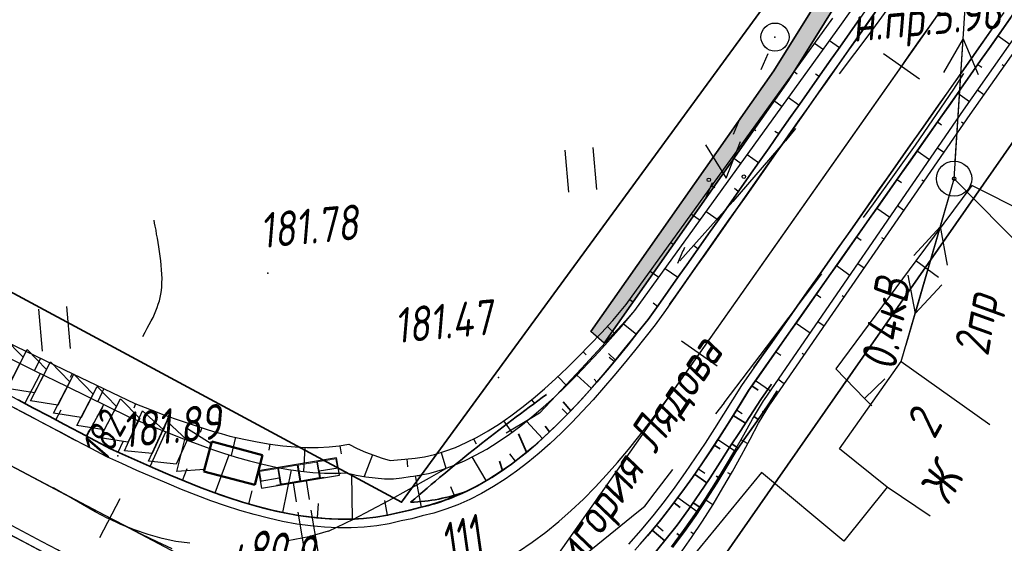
# Model space of a CAD drawing. Header units: millimetres. Extents: x 1808 to 2912, y -1045 to 155.
# Tile 17 of 43: x 2783 to 2839, y -912 to -882. Entities that reach past the tile are written whole.
import ezdxf

# ---------------------------------------------------------------- set-up
doc = ezdxf.new("R2010")
doc.units = ezdxf.units.MM
for name, pattern in [('ACAD_ISO02W100', [15, 12, -3]), ('CONTI', [0]), ('STROT', [1.7, 0.5, -1.2])]:
    doc.linetypes.add(name, pattern=pattern)
for name, color, linetype, lineweight in [('10', 1, 'Continuous', 35), ('КОПИЯ_ОСЬ_13_ОТКОСЫ', 7, 'Continuous', 30), ('КОПИЯ_ОСЬ_ГРАНИЦЫ_ПОЛОС', 7, 'Continuous', 30), ('КОПИЯ_ОСЬ_ОТКОСЫ', 7, 'Continuous', 30), ('ОСЬ_ВЕРХ_ПОКРЫТИЯ_ГРАНИЦЫ_ПОЛОС', 7, 'Continuous', 30), ('ОСЬ_ВЕРХ_ПОКРЫТИЯ_ОСЬ', 1, 'Continuous', 30), ('Ось_примыкания', 1, 'Continuous', 35), ('Тротуар', 40, 'Continuous', 35), ('Трубы мет.', 7, 'ACAD_ISO02W100', 30)]:
    doc.layers.add(name, color=color, linetype=linetype, lineweight=lineweight)
for name, color, linetype in [('GOR_BDEFAULT', 212, 'CONTI'), ('NAD_MDEFAULT', 7, 'CONTI'), ('PI_OTDEFAULT', 172, 'CONTI'), ('PI_TTDEFAULT', 5, 'CONTI'), ('SIT_LDEFAULT', 7, 'CONTI'), ('USLZNDEFAULT', 7, 'CONTI'), ('ZAPSKDEFAULT', 7, 'CONTI'), ('канава', 7, 'Continuous'), ('канавы', 14, 'Continuous'), ('КОПИЯ_ОСЬ_ТАНГЕНСЫ', 1, 'Continuous'), ('ОСЬ_ВЕРХ_ПОКРЫТИЯ_ОТКОСЫ', 7, 'Continuous'), ('ОСЬ_ВЕРХ_ПОКРЫТИЯ_ПИКЕТЫ', 1, 'Continuous')]:
    doc.layers.add(name, color=color, linetype=linetype)
doc.styles.add('eskd', font='isocpeur.ttf', dxfattribs={"width": 1.2, "height": 2})
doc.styles.add('SHRFT', font='isocpeui.ttf')
doc.styles.get("Standard").update_dxf_attribs({"font": 'isocpeui.ttf'})

# ---------------------------------------------------------------- blocks, each defined once
blk = doc.blocks.new('BL_2011')
at = {"color": 0}
for p, q in [((0, 0), (0, 2.4)), ((1.6, 0), (1.6, 2.4))]:
    blk.add_line(p, q, dxfattribs=at)
blk = doc.blocks.new('BL_2014')
at = {"color": 0}
for p, q in [((-1, 2), (0, 0)), ((0, 0), (1, 2))]:
    blk.add_line(p, q, dxfattribs=at)
for centre in [(-1, 0), (1, 0)]:
    blk.add_circle(centre, 0.1, dxfattribs=at)
blk = doc.blocks.new('BL_26')
at = {"color": 0}
for radius in [1, 0.1]:
    blk.add_circle((0, 0), radius, dxfattribs=at)
blk = doc.blocks.new('A$C76A07AE2')
at = {"layer": 'Трубы мет.', "linetype": 'Continuous', "lineweight": 0}
for p, q in [((-4, 45), (-1.3, 45)), ((-18.9, 44.2), (-8, 44.2)), ((-18.9, 44.2), (-18.9, 23)), ((-18.9, 23), (0, 23)), ((-18.9, 22.1), (-0.9, 22.1)), ((-18.9, 22.1), (-18.9, 21.8)), ((-18.9, 21.8), (-18.9, 0.5)), ((-0.9, 22.1), (-0.9, 0.5)), ((-18.9, -0.5), (-18.9, -20.5)), ((-0.9, -0.5), (-0.9, -20.5)), ((-18.9, -20.5), (-18.9, -22)), ((-18.9, -22), (-0.9, -22)), ((-0.9, -20.5), (-0.9, -22)), ((-18.9, -23), (0, -23)), ((-18.9, -23), (-18.9, -44.1)), ((-18.9, -44.1), (-8, -44.1))]:
    blk.add_line(p, q, dxfattribs=at)
at = {"layer": 'Трубы мет.', "linetype": 'Continuous'}
blk.add_lwpolyline([(-20, -45), (0, -45), (0, 45), (-20, 45)], close=True, dxfattribs=at)
for points in [[(-8, 45), (-8, 23), (0, 23)], [(-8, -45), (-8, -23), (0, -23)]]:
    blk.add_lwpolyline(points, dxfattribs=at)
at = {"layer": 'Трубы мет.', "linetype": 'Continuous', "lineweight": 0}
for points in [[(-18.9, 0.5), (-0.9, 0.5)], [(-18.9, -0.5), (-0.9, -0.5)]]:
    blk.add_lwpolyline(points, dxfattribs=at)
blk = doc.blocks.new('6')
at = {"layer": 'канава', "color": 5, "linetype": 'Continuous', "lineweight": 30}
for p, q in [((-1.5, -1.25), (-1.5, 1.25)), ((0, 0.75), (-1.5, 1.25)), ((0, 0.75), (0, -0.75)), ((0, -0.75), (-1.5, -1.25))]:
    blk.add_line(p, q, dxfattribs=at)

msp = doc.modelspace()

# ---------------------------------------------------------------- hatches: boundary and pattern name
at = {"layer": 'Тротуар', "lineweight": 30, "ltscale": 7}
msp.add_hatch(color=256, dxfattribs=at).paths.add_polyline_path([(2863.172, -831.477), (2862.092, -831.292), (2858.93, -835.997), (2836.75, -868.316), (2826.304, -885.051), (2815.897, -899.906), (2816.652, -900.571), (2827.143, -885.595), (2837.587, -868.864), (2855.191, -843.213), (2855.757, -842.388), (2859.757, -836.559)])

# ---------------------------------------------------------------- linework, layer by layer
at = {"layer": '10'}
for points in [[(2299.114, -815.871), (2381.606, -830.694), (2442.031, -843.61), (2469.156, -847.431), (2465.222, -856.384), (2470.699, -857.691), (2519.43, -865.268), (2565.26, -865.7), (2570.108, -856.093), (2626.948, -857.048), (2650.096, -861.16), (2654.285, -862.347), (2713.343, -882.861), (2750.843, -898.867), (2750.843, -898.867), (2750.843, -898.867), (2750.843, -898.867), (2793.321, -919.798), (2792.927, -922.622), (2811.069, -930.469), (2878.299, -834.078)], [(2861.203, -831.139), (2859.06, -834.534), (2857.258, -833.21), (2832.665, -868.249), (2834.548, -869.334), (2805.11, -909.617), (2758.222, -884.398), (2757.253, -883.897), (2721.952, -867.549), (2710.983, -862.477), (2681.526, -849.619), (2678.542, -849.268), (2635.823, -844.145), (2627.82, -843.419), (2584.597, -841.284)]]:
    msp.add_lwpolyline(points, dxfattribs=at)
at = {"layer": 'GOR_BDEFAULT', "color": 212, "elevation": 182, "flags": 128}
for points in [[(2790.377, -900.179), (2790.51, -899.938), (2790.629, -899.715), (2790.747, -899.502), (2790.853, -899.297), (2790.958, -899.102), (2791.043, -898.904), (2791.126, -898.715), (2791.198, -898.535), (2791.261, -898.343), (2791.323, -898.16), (2791.366, -897.965), (2791.41, -897.77), (2791.436, -897.561), (2791.452, -897.351), (2791.469, -897.13), (2791.471, -896.887), (2791.462, -896.642), (2791.445, -896.386), (2791.429, -896.129), (2791.402, -895.871), (2791.367, -895.601), (2791.331, -895.341), (2791.294, -895.081), (2791.256, -894.831), (2791.208, -894.579), (2791.166, -894.349), (2791.135, -894.12), (2791.09, -893.909), (2791.051, -893.72), (2791.019, -893.552)], [(2787.202, -905.782), (2787.218, -905.745), (2787.245, -905.709), (2787.275, -905.653), (2787.304, -905.597), (2787.346, -905.533), (2787.389, -905.459), (2787.434, -905.376), (2787.49, -905.284), (2787.55, -905.173), (2787.621, -905.053), (2787.696, -904.914), (2787.782, -904.766), (2787.882, -904.6), (2787.985, -904.415), (2788.101, -904.212)]]:
    msp.add_lwpolyline(points, dxfattribs=at)
at = {"layer": 'PI_TTDEFAULT', "color": 5}
for p in [(2826.376, -883.133, 181.232), (2797.501, -896.574, 181.777), (2810.634, -902.516, 181.468), (2788.955, -906.977, 181.892)]:
    msp.add_point(p, dxfattribs=at)
at = {"layer": 'SIT_LDEFAULT', "color": 7}
for p, q in [((2836.577, -891.198), (2837.997, -869.13)), ((2834.247, -879.494), (2831.783, -882.906)), ((2831.773, -882.904), (2830.025, -885.221)), ((2837.088, -883.209), (2835.964, -885.147)), ((2836.636, -890.204), (2837.088, -883.209)), ((2837.96, -885.277), (2837.088, -883.209)), ((2825.581, -884.985), (2825.982, -884.07)), ((2836.552, -886.09), (2837.13, -885.205)), ((2834.381, -889.278), (2836.552, -886.09)), ((2824.196, -888.197), (2824.386, -887.742)), ((2824.005, -888.661), (2824.206, -888.199)), ((2827.54, -888.345), (2826.974, -889.04)), ((2826.964, -889.038), (2823.985, -892.493)), ((2831.988, -892.631), (2834.381, -889.278)), ((2822.419, -892.336), (2822.811, -891.419)), ((2833.569, -901.609), (2836.577, -891.198)), ((2845.438, -900.221), (2836.577, -891.198)), ((2837.576, -891.583), (2834.404, -895.867)), ((2841.74, -893.689), (2837.576, -891.583)), ((2823.985, -892.493), (2820.958, -895.879)), ((2836.301, -892.155), (2834.353, -898.882)), ((2831.418, -893.406), (2831.988, -892.631)), ((2833.845, -900.652), (2835.794, -893.925)), ((2835.794, -893.925), (2834.273, -895.571)), ((2836.197, -896.125), (2835.794, -893.925)), ((2820.844, -896.012), (2821.15, -895.293)), ((2821.16, -895.295), (2821.245, -895.096)), ((2834.404, -895.867), (2829.835, -902.022)), ((2835.692, -896.819), (2834.404, -895.867)), ((2826.262, -900.322), (2829.039, -896.619)), ((2833.95, -896.682), (2834.353, -898.882)), ((2834.353, -898.882), (2835.874, -897.236)), ((2817.866, -899.285), (2815.358, -902.009)), ((2818.268, -898.836), (2817.866, -899.285)), ((2823.484, -903.964), (2826.262, -900.322)), ((2815.358, -902.009), (2813.619, -903.861)), ((2829.845, -902.024), (2831.474, -903.704)), ((2830.047, -906.574), (2833.569, -901.609)), ((2833.569, -901.609), (2838.616, -905.186)), ((2832.629, -902.594), (2831.474, -903.704)), ((2831.474, -903.704), (2831.888, -904.131)), ((2813.609, -903.859), (2812.963, -904.55)), ((2823.011, -904.593), (2823.494, -903.966)), ((2812.43, -904.874), (2811.073, -905.686)), ((2812.973, -904.552), (2812.43, -904.874)), ((2832.767, -908.756), (2830.047, -906.574)), ((2807.62, -907.71), (2806.685, -908.25)), ((2806.685, -908.25), (2804.372, -909.546)), ((2825.614, -907.922), (2819.045, -915.915)), ((2819.562, -909.073), (2820.568, -907.765)), ((2830.298, -911.843), (2825.614, -907.922)), ((2785.994, -909.207), (2785.284, -908.791)), ((2832.767, -908.756), (2830.298, -911.843)), ((2835.221, -910.416), (2832.767, -908.756)), ((2787.666, -910.164), (2785.994, -909.207)), ((2818.963, -909.843), (2819.562, -909.073)), ((2804.372, -909.546), (2802.363, -910.611)), ((2818.504, -910.211), (2818.963, -909.843)), ((2788.392, -910.543), (2787.664, -910.174)), ((2789.135, -910.884), (2788.394, -910.533)), ((2817.299, -911.201), (2818.504, -910.211)), ((2789.903, -911.198), (2789.135, -910.884)), ((2802.363, -910.611), (2800.929, -911.278)), ((2790.689, -911.465), (2789.903, -911.198)), ((2791.472, -911.691), (2790.689, -911.465)), ((2799.829, -911.596), (2798.633, -911.827)), ((2800.931, -911.268), (2799.829, -911.596)), ((2815.59, -912.581), (2817.299, -911.201)), ((2792.265, -911.858), (2791.472, -911.691)), ((2793.06, -911.954), (2792.265, -911.858)), ((2798.631, -911.837), (2798.58, -911.838))]:
    msp.add_line(p, q, dxfattribs=at)
msp.add_circle((2826.376, -883.133), 0.8, dxfattribs=at)
at = {"layer": 'канавы', "color": 5, "lineweight": 50}
for p, q in [((2797.201, -906.933), (2794.3, -906.17)), ((2796.753, -908.635), (2797.201, -906.933)), ((2793.852, -907.872), (2796.753, -908.635))]:
    msp.add_line(p, q, dxfattribs=at)
msp.add_lwpolyline([(2793.852, -907.872), (2794.3, -906.17)], dxfattribs=at)
at = {"layer": 'КОПИЯ_ОСЬ_13_ОТКОСЫ'}
for points in [[(2818.698, -912.011), (2819.425, -911.168), (2820.117, -910.315), (2820.776, -909.455), (2821.407, -908.59), (2822.012, -907.724), (2822.594, -906.858), (2823.157, -905.996), (2823.703, -905.137), (2824.237, -904.285), (2824.874, -903.256), (2838.085, -884.476), (2845.712, -873.559)], [(2773.472, -896.777), (2784.236, -902.131), (2786.03, -903.019), (2789.536, -904.731), (2790.456, -905.111), (2792.685, -906.005), (2793.979, -906.484), (2794.404, -906.632), (2794.908, -906.802), (2795.688, -907.045), (2796.455, -907.264), (2797.207, -907.455), (2797.944, -907.618), (2798.665, -907.752), (2799.368, -907.855), (2800.052, -907.927), (2800.715, -907.967), (2801.356, -907.974), (2801.971, -907.95), (2802.528, -908.075), (2803.075, -908.171), (2803.613, -908.239), (2804.141, -908.279), (2804.657, -908.291), (2805.13, -908.236), (2805.603, -908.153), (2805.796, -908.134), (2805.898, -908.122), (2806, -908.107), (2806.101, -908.089), (2806.202, -908.069), (2806.423, -908.03), (2806.535, -908.006), (2806.646, -907.98), (2806.793, -907.941), (2807.439, -907.754), (2808.061, -907.53), (2808.691, -907.261), (2809.328, -906.947), (2809.969, -906.59), (2810.612, -906.19), (2811.255, -905.751), (2811.898, -905.273), (2812.539, -904.76), (2813.178, -904.212), (2813.816, -903.632), (2814.452, -903.023), (2815.088, -902.387), (2815.723, -901.727), (2816.359, -901.044), (2816.998, -900.341), (2817.641, -899.621), (2818.4, -898.701), (2830.166, -882.404), (2835.926, -874.245)], [(2773.472, -896.777), (2784.236, -902.131), (2786.03, -903.018), (2789.536, -904.731), (2790.455, -905.111), (2792.685, -906.004), (2793.979, -906.484), (2794.404, -906.632), (2794.908, -906.802), (2795.688, -907.045), (2796.455, -907.263), (2797.207, -907.455), (2797.945, -907.618), (2798.665, -907.752), (2799.368, -907.855), (2800.052, -907.927), (2800.715, -907.967), (2801.356, -907.975), (2801.971, -907.951), (2802.528, -908.075), (2803.075, -908.171), (2803.613, -908.239), (2804.141, -908.28), (2804.657, -908.291), (2805.13, -908.236), (2805.603, -908.153), (2805.796, -908.134), (2805.898, -908.122), (2806, -908.107), (2806.101, -908.089), (2806.202, -908.069), (2806.423, -908.029), (2806.535, -908.006), (2806.646, -907.98), (2806.793, -907.941), (2807.439, -907.754), (2808.061, -907.53), (2808.692, -907.261), (2809.328, -906.947), (2809.969, -906.59), (2810.612, -906.19), (2811.255, -905.751), (2811.898, -905.273), (2812.539, -904.76), (2813.179, -904.212), (2813.816, -903.633), (2814.452, -903.024), (2815.088, -902.388), (2815.723, -901.727), (2816.359, -901.044), (2816.998, -900.341), (2817.641, -899.621), (2818.4, -898.701), (2830.167, -882.403), (2835.926, -874.245)], [(2820.485, -912.155), (2821.166, -911.238), (2821.81, -910.319), (2822.419, -909.4), (2822.999, -908.485), (2823.552, -907.574), (2824.082, -906.669), (2824.593, -905.773), (2825.089, -904.887), (2825.714, -903.846), (2825.774, -903.767), (2837.115, -887.291), (2842.856, -879.085)], [(2820.485, -912.155), (2821.166, -911.238), (2821.81, -910.319), (2822.419, -909.4), (2822.999, -908.485), (2823.552, -907.574), (2824.082, -906.669), (2824.593, -905.773), (2825.089, -904.887), (2825.714, -903.847), (2825.774, -903.766), (2837.115, -887.291), (2842.856, -879.085)], [(2820.948, -912.585), (2821.621, -911.638), (2822.253, -910.69), (2822.85, -909.745), (2823.414, -908.805), (2823.951, -907.871), (2824.463, -906.947), (2824.954, -906.032), (2825.429, -905.127), (2826.065, -904.093), (2826.125, -904.013), (2837.484, -887.55), (2843.246, -879.358)], [(2777.587, -900.791), (2788.555, -906.586), (2789.462, -906.997), (2791.25, -907.79), (2792.57, -908.348), (2793.961, -908.896), (2794.771, -909.191), (2795.575, -909.463), (2796.374, -909.71), (2797.166, -909.93), (2797.952, -910.122), (2798.73, -910.282), (2799.5, -910.411), (2800.259, -910.506), (2801.007, -910.567), (2801.742, -910.592), (2802.431, -910.581), (2803.103, -910.536), (2803.758, -910.457), (2804.392, -910.344), (2805.003, -910.197), (2805.574, -910.077), (2806.137, -909.924), (2806.331, -909.885), (2806.5, -909.847), (2806.667, -909.804), (2806.832, -909.755), (2807.011, -909.705), (2807.192, -909.651), (2807.371, -909.591), (2807.548, -909.526), (2807.647, -909.493), (2807.842, -909.422), (2808.035, -909.345), (2808.226, -909.262), (2808.438, -909.175), (2808.647, -909.08), (2808.852, -908.979), (2809.578, -908.599), (2810.249, -908.203), (2810.914, -907.766), (2811.573, -907.291), (2812.224, -906.78), (2812.868, -906.234), (2813.503, -905.658), (2814.132, -905.051), (2814.753, -904.416), (2815.369, -903.757), (2815.979, -903.075), (2816.586, -902.372), (2817.192, -901.65), (2817.797, -900.913), (2818.404, -900.16), (2819.149, -899.228), (2832.355, -880.454)], [(2780.991, -899.702), (2786.401, -902.316), (2789.927, -903.992), (2790.851, -904.361), (2791.582, -904.636), (2792.215, -904.863), (2793.978, -905.454), (2794.408, -905.586), (2794.834, -905.709), (2795.339, -905.849), (2796.123, -906.029), (2796.887, -906.182), (2797.632, -906.307), (2798.354, -906.403), (2799.052, -906.467), (2799.725, -906.5), (2800.369, -906.502), (2800.984, -906.472), (2801.566, -906.411), (2802.112, -906.32), (2802.587, -906.553), (2803.059, -906.762), (2803.529, -906.947), (2803.998, -907.107), (2804.466, -907.242), (2804.885, -907.215), (2805.304, -907.163), (2805.877, -907.118), (2806.424, -907.031), (2806.994, -906.898), (2807.581, -906.72), (2808.184, -906.495), (2808.798, -906.224), (2809.422, -905.908), (2810.052, -905.549), (2810.687, -905.148), (2811.325, -904.706), (2811.965, -904.226), (2812.607, -903.709), (2813.25, -903.159), (2813.893, -902.576), (2814.538, -901.964), (2815.185, -901.326), (2815.835, -900.662), (2816.489, -899.977), (2817.149, -899.273), (2817.904, -898.352), (2829.664, -882.05)], [(2839.08, -883.057), (2839.752, -883.528)], [(2828.634, -883.476), (2829.133, -883.835)], [(2830.041, -883.744), (2829.482, -883.351)], [(2837.931, -884.694), (2838.156, -884.852)], [(2839.429, -884.791), (2839.305, -884.704)], [(2827.464, -885.098), (2827.63, -885.218)], [(2828.89, -885.38), (2828.691, -885.239)], [(2836.78, -886.33), (2837.456, -886.805)], [(2838.277, -886.426), (2837.905, -886.164)], [(2826.294, -886.72), (2826.791, -887.078)], [(2827.739, -887.016), (2827.141, -886.595)], [(2835.63, -887.965), (2835.865, -888.131)], [(2837.129, -888.064), (2837.006, -887.979)], [(2825.124, -888.342), (2825.289, -888.461)], [(2826.589, -888.651), (2826.376, -888.502)], [(2834.479, -889.601), (2835.183, -890.097)], [(2835.994, -889.71), (2835.625, -889.455)], [(2823.954, -889.964), (2824.45, -890.322)], [(2825.438, -890.287), (2824.799, -889.837)], [(2833.328, -891.237), (2833.574, -891.41)], [(2834.858, -891.356), (2834.736, -891.272)], [(2822.784, -891.586), (2822.949, -891.705)], [(2824.287, -891.923), (2824.061, -891.764)], [(2823.137, -893.559), (2822.457, -893.081)], [(2832.178, -892.873), (2832.915, -893.392)], [(2833.722, -893.002), (2833.357, -892.75)], [(2821.614, -893.208), (2822.108, -893.565)], [(2820.444, -894.83), (2820.608, -894.949)], [(2831.027, -894.509), (2831.284, -894.69)], [(2832.586, -894.649), (2832.466, -894.565)], [(2821.986, -895.195), (2821.746, -895.026)], [(2819.274, -896.453), (2819.767, -896.808)], [(2820.835, -896.83), (2820.116, -896.324)], [(2829.876, -896.144), (2830.647, -896.687)], [(2831.45, -896.295), (2831.089, -896.045)], [(2818.104, -898.075), (2818.269, -898.194)], [(2828.726, -897.78), (2828.994, -897.969)], [(2830.315, -897.941), (2830.195, -897.859)], [(2819.685, -898.466), (2819.431, -898.288)], [(2816.83, -899.614), (2817.275, -900.031)], [(2818.482, -900.063), (2817.755, -899.483)], [(2827.575, -899.416), (2828.379, -899.982)], [(2829.179, -899.587), (2828.821, -899.34)], [(2784.555, -901.424), (2784.217, -902.122)], [(2815.447, -901.059), (2815.615, -901.224)], [(2817.22, -901.615), (2816.931, -901.378)], [(2826.424, -901.052), (2826.703, -901.248)], [(2828.043, -901.233), (2827.925, -901.152)], [(2783.657, -903.998), (2784.559, -902.291)], [(2786.355, -902.293), (2786.243, -902.526)], [(2814.018, -902.458), (2814.505, -902.971)], [(2815.923, -903.138), (2815.087, -902.389)], [(2825.273, -902.688), (2826.111, -903.277)], [(2826.907, -902.88), (2826.553, -902.635)], [(2788.162, -903.152), (2787.812, -903.889)], [(2812.519, -903.781), (2812.689, -903.992)], [(2785.426, -904.932), (2785.726, -904.363)], [(2787.194, -905.866), (2788.151, -904.054)], [(2789.969, -904.008), (2789.868, -904.261)], [(2814.567, -904.607), (2814.248, -904.295)], [(2824.186, -904.366), (2824.509, -904.568)], [(2791.835, -904.727), (2791.542, -905.546)], [(2825.791, -904.538), (2825.664, -904.46)], [(2793.729, -905.37), (2793.637, -905.645)], [(2810.923, -904.985), (2811.386, -905.654)], [(2813.13, -905.997), (2812.231, -905.007)], [(2790.801, -907.59), (2791.683, -905.603)], [(2795.651, -905.921), (2795.412, -906.959)], [(2809.21, -906.015), (2809.351, -906.294)], [(2823.118, -906.056), (2824.075, -906.681)], [(2788.975, -906.776), (2789.256, -906.153)], [(2797.613, -906.304), (2797.554, -906.655)], [(2799.603, -906.494), (2799.535, -907.872)], [(2801.599, -906.405), (2801.674, -906.859)], [(2824.818, -906.285), (2824.423, -906.072)], [(2794.506, -909.094), (2795.297, -906.923)], [(2803.463, -906.921), (2802.978, -908.154)], [(2805.408, -907.157), (2805.444, -907.597)], [(2807.367, -906.785), (2807.64, -907.681)], [(2809.933, -908.389), (2809.137, -907.041)], [(2811.593, -907.276), (2811.27, -906.865)], [(2792.64, -908.375), (2792.906, -907.701)], [(2822.013, -907.723), (2822.382, -907.971)], [(2798.346, -910.203), (2798.848, -907.778)], [(2802.318, -910.583), (2802.279, -908.019)], [(2806.25, -909.901), (2805.906, -908.121)], [(2823.855, -908.037), (2823.696, -907.946)], [(2808.152, -909.295), (2807.908, -908.742)], [(2796.406, -909.719), (2796.612, -908.977)], [(2820.852, -909.352), (2821.93, -910.138)], [(2800.321, -910.512), (2800.388, -909.689)], [(2804.303, -910.36), (2804.153, -909.519)], [(2822.84, -909.761), (2822.375, -909.467)], [(2781.836, -910.951), (2785.284, -912.774)], [(2819.62, -910.927), (2820.016, -911.248)], [(2821.753, -911.439), (2821.575, -911.32)]]:
    msp.add_lwpolyline(points, dxfattribs=at)
at = {"layer": 'КОПИЯ_ОСЬ_ГРАНИЦЫ_ПОЛОС'}
for points in [[(2832.194, -881.554), (2831.621, -882.37), (2831.047, -883.186), (2830.472, -884.002), (2829.898, -884.818), (2829.324, -885.635), (2828.749, -886.451), (2828.175, -887.268), (2827.6, -888.084), (2827.026, -888.901), (2826.451, -889.717), (2825.877, -890.534), (2825.302, -891.35), (2824.728, -892.167), (2824.153, -892.983), (2823.579, -893.8), (2823.005, -894.616), (2822.43, -895.433), (2821.856, -896.249), (2821.281, -897.066), (2820.707, -897.882), (2820.132, -898.699), (2819.558, -899.515), (2818.965, -900.258), (2818.376, -900.99), (2817.788, -901.712), (2817.199, -902.42), (2816.609, -903.112), (2816.014, -903.787), (2815.415, -904.442), (2814.809, -905.076), (2814.196, -905.686), (2813.575, -906.271), (2812.945, -906.827), (2812.307, -907.354), (2811.66, -907.848), (2811.004, -908.308), (2810.341, -908.732), (2809.671, -909.117), (2808.996, -909.461), (2808.317, -909.764), (2807.637, -910.023), (2806.957, -910.236), (2806.281, -910.403), (2805.691, -910.563), (2805.092, -910.689), (2804.414, -910.848), (2803.712, -910.967), (2802.988, -911.047), (2802.247, -911.086), (2801.489, -911.086), (2800.717, -911.048), (2799.934, -910.972), (2799.141, -910.86), (2798.34, -910.714), (2797.533, -910.536), (2796.719, -910.326), (2795.9, -910.088), (2795.077, -909.823), (2794.25, -909.534), (2793.418, -909.223), (2792.582, -908.892), (2791.741, -908.543), (2790.896, -908.18), (2790.044, -907.805), (2789.187, -907.419), (2788.322, -907.027), (2787.443, -906.563), (2786.563, -906.098), (2785.684, -905.633), (2784.805, -905.168), (2783.926, -904.704), (2783.047, -904.239)], [(2820.365, -898.369), (2820.802, -897.747), (2821.377, -896.93), (2821.952, -896.113), (2822.527, -895.295), (2823.102, -894.478), (2823.677, -893.66), (2824.252, -892.843), (2824.828, -892.025), (2825.403, -891.208), (2825.978, -890.39), (2826.553, -889.573), (2827.128, -888.755), (2827.703, -887.938), (2828.278, -887.121), (2828.853, -886.303), (2829.429, -885.486), (2830.004, -884.668), (2830.579, -883.851), (2831.154, -883.034), (2831.728, -882.217), (2832.302, -881.4)], [(2825.179, -901.954), (2825.34, -901.725), (2825.915, -900.907), (2826.49, -900.09), (2827.065, -899.273), (2827.64, -898.455), (2828.215, -897.638), (2828.79, -896.821), (2829.365, -896.003), (2829.94, -895.186), (2830.515, -894.368), (2831.09, -893.551), (2831.665, -892.734), (2832.24, -891.916), (2832.816, -891.099), (2833.391, -890.282), (2833.966, -889.464), (2834.541, -888.647), (2835.116, -887.829), (2835.691, -887.012), (2836.266, -886.194), (2836.842, -885.376), (2837.417, -884.557), (2837.991, -883.738), (2838.566, -882.919), (2839.14, -882.1)], [(2779.089, -902.146), (2779.364, -902.292), (2780.246, -902.758), (2781.127, -903.224), (2782.009, -903.69), (2782.89, -904.156), (2783.772, -904.622), (2784.653, -905.088), (2785.535, -905.554), (2786.417, -906.02), (2786.563, -906.098)]]:
    msp.add_lwpolyline(points, dxfattribs=at)
at = {"layer": 'КОПИЯ_ОСЬ_ТАНГЕНСЫ'}
for p, q in [((2808.171, -920.914), (2842.789, -871.709)), ((2721.161, -874.915), (2808.171, -920.914))]:
    msp.add_line(p, q, dxfattribs=at)
at = {"layer": 'ОСЬ_ВЕРХ_ПОКРЫТИЯ_ГРАНИЦЫ_ПОЛОС'}
for points in [[(2839.399, -881.73), (2838.826, -882.549), (2838.252, -883.367), (2837.678, -884.185), (2837.104, -885.003), (2836.529, -885.82), (2835.954, -886.638), (2835.38, -887.454), (2834.805, -888.271), (2834.231, -889.087), (2833.656, -889.904), (2833.082, -890.72), (2832.507, -891.537), (2831.933, -892.353), (2831.358, -893.17), (2830.784, -893.986), (2830.21, -894.803), (2829.635, -895.619), (2829.061, -896.436), (2828.486, -897.252), (2827.912, -898.069), (2827.337, -898.885), (2826.763, -899.702), (2826.188, -900.518), (2825.614, -901.335), (2825.04, -902.151), (2824.465, -902.968), (2823.961, -903.783), (2823.449, -904.604), (2822.926, -905.43), (2822.391, -906.26), (2821.838, -907.091), (2821.267, -907.923), (2820.674, -908.753), (2820.056, -909.579), (2819.411, -910.398), (2818.736, -911.209), (2818.027, -912.008)], [(2783.281, -903.797), (2784.16, -904.262), (2785.039, -904.726), (2785.918, -905.191), (2786.797, -905.656), (2787.676, -906.121), (2788.542, -906.578), (2789.392, -906.964), (2790.248, -907.348), (2791.095, -907.722), (2791.936, -908.083), (2792.77, -908.428), (2793.598, -908.756), (2794.42, -909.064), (2795.236, -909.349), (2796.047, -909.61), (2796.851, -909.844), (2797.649, -910.049), (2798.439, -910.224), (2799.221, -910.367), (2799.993, -910.475), (2800.754, -910.549), (2801.501, -910.586), (2802.233, -910.586), (2802.948, -910.548), (2803.643, -910.472), (2804.315, -910.358), (2804.983, -910.201), (2805.574, -910.077), (2806.156, -909.919), (2806.822, -909.754), (2807.473, -909.55), (2808.127, -909.302), (2808.781, -909.01), (2809.433, -908.677), (2810.082, -908.304), (2810.726, -907.892), (2811.364, -907.445), (2811.996, -906.962), (2812.621, -906.447), (2813.238, -905.901), (2813.848, -905.327), (2814.452, -904.726), (2815.05, -904.101), (2815.642, -903.453), (2816.231, -902.785), (2816.817, -902.098), (2817.402, -901.394), (2817.987, -900.676), (2818.575, -899.945), (2819.158, -899.215), (2819.723, -898.411), (2820.298, -897.595), (2820.872, -896.778), (2821.447, -895.962), (2822.021, -895.145), (2822.596, -894.329), (2823.17, -893.512), (2823.745, -892.696), (2824.319, -891.879), (2824.893, -891.063), (2825.468, -890.246), (2826.042, -889.43), (2826.617, -888.613), (2827.191, -887.797), (2827.766, -886.98), (2828.34, -886.164), (2828.915, -885.347), (2829.489, -884.531), (2830.063, -883.714), (2830.638, -882.898), (2831.212, -882.082)], [(2818.396, -912.346), (2819.115, -911.535), (2819.8, -910.713), (2820.453, -909.883), (2821.078, -909.048), (2821.677, -908.21), (2822.253, -907.371), (2822.809, -906.534), (2823.348, -905.7), (2823.872, -904.87), (2824.386, -904.047), (2824.883, -903.243), (2825.448, -902.439), (2826.023, -901.623), (2826.597, -900.806), (2827.172, -899.99), (2827.746, -899.173), (2828.321, -898.357), (2828.895, -897.54), (2829.47, -896.724), (2830.044, -895.907), (2830.619, -895.091), (2831.193, -894.274), (2831.767, -893.458), (2832.342, -892.641), (2832.916, -891.825), (2833.491, -891.008), (2834.065, -890.192), (2834.64, -889.375), (2835.214, -888.559), (2835.789, -887.742), (2836.363, -886.926), (2836.938, -886.108), (2837.513, -885.29), (2838.087, -884.472), (2838.661, -883.654), (2839.235, -882.836), (2839.809, -882.017)], [(2787.587, -913.578), (2787.166, -913.328), (2786.337, -912.829), (2785.517, -912.332), (2784.655, -911.876), (2783.793, -911.42), (2782.932, -910.965)], [(2782.698, -911.407), (2783.56, -911.862), (2784.422, -912.318), (2785.271, -912.767), (2786.078, -913.257), (2786.91, -913.758), (2787.754, -914.258), (2788.613, -914.757), (2788.677, -914.793)]]:
    msp.add_lwpolyline(points, dxfattribs=at)
at = {"layer": 'ОСЬ_ВЕРХ_ПОКРЫТИЯ_ОСЬ'}
msp.add_lwpolyline([(2811.767, -912.423), (2812.556, -911.889), (2813.32, -911.321), (2814.059, -910.721), (2814.775, -910.092), (2815.466, -909.437), (2816.136, -908.76), (2816.785, -908.063), (2817.415, -907.349), (2818.027, -906.619), (2818.624, -905.877), (2819.207, -905.124), (2819.779, -904.362), (2820.341, -903.594), (2820.896, -902.82), (2821.447, -902.043), (2821.996, -901.264), (2821.996, -901.264), (2833.442, -884.994), (2833.442, -884.994, 0.002707), (2851.992, -858.323)], format="xyb", dxfattribs=at)
msp.add_lwpolyline([(2775.61, -903.706), (2783.481, -907.862), (2783.481, -907.862), (2786.93, -909.685), (2786.93, -909.685), (2787.772, -910.13), (2788.616, -910.572), (2789.462, -911.009), (2790.312, -911.438), (2791.167, -911.857), (2792.029, -912.264)], dxfattribs=at)
at = {"layer": 'ОСЬ_ВЕРХ_ПОКРЫТИЯ_ОТКОСЫ'}
msp.add_lwpolyline([(2818.698, -912.011), (2819.425, -911.168), (2820.117, -910.315), (2820.776, -909.455), (2821.407, -908.59), (2822.012, -907.724), (2822.594, -906.858), (2823.157, -905.996), (2823.703, -905.137), (2824.237, -904.285), (2824.874, -903.256), (2825.546, -902.3)], dxfattribs=at)
at = {"layer": 'ОСЬ_ВЕРХ_ПОКРЫТИЯ_ПИКЕТЫ'}
for p, q in [((2834.6, -885.522), (2832.555, -884.083)), ((2823.091, -901.879), (2821.047, -900.441)), ((2787.934, -911.626), (2789.091, -909.41))]:
    msp.add_line(p, q, dxfattribs=at)
at = {"layer": 'Ось_примыкания', "color": 0, "ltscale": 7}
for p, q in [((2817.289, -901.53), (2816.903, -901.146)), ((2816.231, -902.785), (2816.081, -902.619)), ((2814.751, -904.414), (2814.309, -903.899)), ((2813.543, -905.614), (2813.298, -905.284)), ((2812.227, -906.772), (2811.762, -905.726)), ((2810.85, -907.806), (2810.692, -907.278))]:
    msp.add_line(p, q, dxfattribs=at)
at = {"layer": 'Ось_примыкания', "color": 0}
for p, q in [((2825.061, -902.989), (2825.413, -903.237)), ((2823.991, -904.678), (2824.692, -905.117)), ((2825.414, -904.901), (2825.211, -904.761)), ((2822.916, -906.365), (2823.252, -906.584)), ((2824.277, -906.546), (2823.914, -906.296)), ((2821.802, -908.025), (2822.497, -908.511)), ((2823.238, -908.254), (2823.034, -908.13)), ((2820.63, -909.646), (2820.984, -909.918)), ((2822.159, -909.938), (2821.723, -909.647)), ((2819.386, -911.212), (2820.096, -911.825)), ((2821.011, -911.575), (2820.784, -911.405))]:
    msp.add_line(p, q, dxfattribs=at)
at = {"layer": 'Ось_примыкания', "linetype": 'Continuous'}
for points in [[(2831.211, -882.082), (2830.638, -882.898), (2830.063, -883.714), (2829.489, -884.531), (2828.915, -885.347), (2828.34, -886.164), (2827.766, -886.98), (2827.191, -887.797), (2826.617, -888.613), (2826.042, -889.43), (2825.468, -890.246), (2824.893, -891.063), (2824.319, -891.879), (2823.745, -892.696), (2823.17, -893.512), (2822.596, -894.329), (2822.021, -895.145), (2821.447, -895.962), (2820.872, -896.778), (2820.298, -897.595), (2819.723, -898.411), (2819.158, -899.215), (2818.575, -899.945), (2817.987, -900.676), (2817.402, -901.394), (2816.817, -902.098), (2816.231, -902.785), (2815.642, -903.453), (2815.05, -904.101), (2814.452, -904.726), (2813.848, -905.327), (2813.238, -905.901), (2812.621, -906.447), (2811.996, -906.962), (2811.364, -907.445), (2810.726, -907.892), (2810.082, -908.304), (2809.433, -908.677), (2808.781, -909.01), (2808.127, -909.302), (2807.473, -909.55), (2806.822, -909.754), (2806.156, -909.919), (2805.574, -910.077), (2804.983, -910.201), (2804.315, -910.358), (2803.643, -910.472), (2802.948, -910.548), (2802.233, -910.586), (2801.501, -910.586), (2800.754, -910.549), (2799.993, -910.475), (2799.221, -910.367), (2798.439, -910.224), (2797.649, -910.049), (2796.851, -909.844), (2796.047, -909.61), (2795.236, -909.349), (2794.42, -909.064), (2793.598, -908.756), (2792.77, -908.428), (2791.936, -908.083), (2791.095, -907.722), (2790.248, -907.348), (2789.392, -906.964), (2788.542, -906.578), (2787.676, -906.121), (2786.797, -905.656), (2785.918, -905.191), (2785.039, -904.726), (2784.16, -904.262), (2783.281, -903.797)], [(2818.396, -912.346), (2819.115, -911.535), (2819.8, -910.713), (2820.453, -909.883), (2821.078, -909.048), (2821.677, -908.21), (2822.253, -907.371), (2822.809, -906.534), (2823.348, -905.7), (2823.872, -904.87), (2824.386, -904.047), (2824.883, -903.243), (2825.448, -902.439), (2826.023, -901.623), (2826.597, -900.806), (2827.172, -899.99), (2827.746, -899.173), (2828.321, -898.357), (2828.895, -897.54), (2829.47, -896.724), (2830.044, -895.907), (2830.619, -895.091), (2831.193, -894.274), (2831.767, -893.458), (2832.342, -892.641), (2832.916, -891.825), (2833.491, -891.008), (2834.065, -890.192), (2834.64, -889.375), (2835.214, -888.559), (2835.789, -887.742), (2836.363, -886.926), (2836.938, -886.108), (2837.513, -885.29), (2838.087, -884.472), (2838.661, -883.654), (2839.235, -882.836), (2839.809, -882.017)], [(2839.809, -882.017), (2839.235, -882.836), (2838.661, -883.654), (2838.087, -884.472), (2837.513, -885.29), (2836.938, -886.108), (2836.363, -886.925), (2835.789, -887.742), (2835.214, -888.559), (2834.64, -889.375), (2834.065, -890.192), (2833.491, -891.008), (2832.916, -891.825), (2832.342, -892.641), (2831.767, -893.458), (2831.193, -894.274), (2830.619, -895.091), (2830.044, -895.907), (2829.47, -896.724), (2828.895, -897.54), (2828.321, -898.357), (2827.746, -899.173), (2827.172, -899.99), (2826.597, -900.806), (2826.023, -901.623), (2825.448, -902.439), (2824.883, -903.243), (2824.386, -904.047), (2823.872, -904.87), (2823.348, -905.7), (2822.809, -906.534), (2822.253, -907.371), (2821.677, -908.21), (2821.078, -909.048), (2820.453, -909.883), (2819.8, -910.713), (2819.115, -911.535), (2818.396, -912.346)]]:
    msp.add_lwpolyline(points, dxfattribs=at)
at = {"layer": 'Ось_примыкания', "color": 0, "ltscale": 7}
for points in [[(2819.381, -912.688), (2820.111, -911.807), (2820.803, -910.918), (2821.459, -910.026), (2822.084, -909.131), (2822.679, -908.238), (2823.25, -907.348), (2823.799, -906.464), (2824.389, -905.595), (2824.936, -904.731), (2825.568, -903.769), (2826.175, -902.893)], [(2820.54, -912.206), (2821.225, -911.289), (2821.871, -910.37), (2822.484, -909.452), (2823.066, -908.537), (2823.622, -907.626), (2824.155, -906.723), (2824.742, -905.869), (2825.336, -905.015), (2826.06, -903.96), (2826.06, -903.96), (2826.509, -903.279)]]:
    msp.add_lwpolyline(points, dxfattribs=at)
for points in [[(2805.628, -909.626, -0.023285), (2813.374, -903.482, -576806154.959569)], [(2805.628, -909.626, 0.076565), (2808.781, -909.01, -0.967444)]]:
    msp.add_lwpolyline(points, format="xyb", dxfattribs=at)
at = {"layer": 'Тротуар', "linetype": 'Continuous'}
for points in [[(2815.897, -899.906), (2815.897, -899.906), (2826.304, -885.051), (2836.75, -868.316), (2858.93, -835.997), (2862.092, -831.292)], [(2816.652, -900.571), (2816.652, -900.571), (2827.138, -885.603), (2837.587, -868.864), (2859.757, -836.559), (2863.172, -831.477)]]:
    msp.add_lwpolyline(points, dxfattribs=at)
at = {"layer": 'Тротуар', "linetype": 'STROT', "lineweight": 30, "ltscale": 7}
msp.add_lwpolyline([(2816.652, -900.571), (2815.897, -899.906)], dxfattribs=at)
at = {"layer": 'Трубы мет.', "linetype": 'Continuous', "lineweight": 30, "ltscale": 0.06}
msp.add_lwpolyline([(2797.13, -908.81), (2801.57, -908.075), (2801.406, -907.088), (2796.967, -907.824)], close=True, dxfattribs=at)
at = {"layer": 'Трубы мет.', "lineweight": 30}
msp.add_lwpolyline([(2800.707, -908.218), (2797.994, -908.667)], dxfattribs=at)
at = {"layer": 'Трубы мет.', "ltscale": 0.2}
for points in [[(2801.093, -921.432), (2798.951, -908.509)], [(2801.833, -921.31), (2799.691, -908.386)]]:
    msp.add_lwpolyline(points, dxfattribs=at)

# ---------------------------------------------------------------- block references
at = {"layer": 'USLZNDEFAULT', "color": 7}
for name, p, rotation in [('BL_2014', (2823.604, -891.169), 5.244115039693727), ('BL_26', (2836.577, -891.198), 42.24411503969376)]:
    msp.add_blockref(name, p, dxfattribs=dict(at, rotation=rotation))
at = {"layer": 'ZAPSKDEFAULT', "color": 7, "rotation": 5.244115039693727}
for p in [(2814.64, -891.962), (2784.673, -901.015)]:
    msp.add_blockref('BL_2011', p, dxfattribs=at)
at = {"layer": 'КОПИЯ_ОСЬ_ОТКОСЫ', "linetype": 'Continuous'}
for p, rotation in [((2783.223, -902.035), 332.676550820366), ((2784.556, -902.724), 332.676550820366), ((2785.88, -903.427), 332.676550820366), ((2787.205, -904.131), 332.676550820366), ((2788.529, -904.836), 332.676550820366), ((2789.862, -905.525), 332.676550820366), ((2791.217, -906.17), 335.5499239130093), ((2792.593, -906.767), 335.5499239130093), ((2794.076, -907.021), 345.7004575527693)]:
    msp.add_blockref('6', p, dxfattribs=dict(at, rotation=rotation))
at = {"layer": 'Трубы мет.', "lineweight": 30, "ltscale": 7, "xscale": 0.05, "yscale": 0.05, "zscale": 0.05, "rotation": 279.4109493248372}
msp.add_blockref('A$C76A07AE2', (2799.35, -908.443), dxfattribs=at)

# ---------------------------------------------------------------- texts
at = {"layer": 'GOR_BDEFAULT', "color": 212, "style": 'SHRFT', "width": 0.75}
msp.add_text('182', height=1.7223, rotation=60.5948, dxfattribs=at).set_placement((2788.262, -907.423, 182))
at = {"layer": 'NAD_MDEFAULT', "color": 7, "style": 'eskd', "oblique": 10, "width": 0.8}
for s, rotation, p in [('н.пр.5.96', 5.2441, (2830.853, -883.408, 180)), ('0.4кВ', 80.2441, (2833.225, -902.176)), ('2пр', 80.2441, (2838.515, -901.357)), ('ул.Григория Лядова', 56.2441, (2812.315, -917.761)), ('2', 60.9459, (2835.447, -906.101)), ('Ж', 60.9459, (2836.247, -909.84))]:
    msp.add_text(s, height=2, rotation=rotation, dxfattribs=at).set_placement(p)
at = {"layer": 'PI_OTDEFAULT', "color": 172, "style": 'eskd', "oblique": 10, "width": 0.8}
for s, p in [('181.78', (2797.129, -895.161)), ('181.47', (2804.784, -900.574)), ('181.89', (2789.279, -906.519))]:
    msp.add_text(s, height=2, rotation=5.2441, dxfattribs=at).set_placement(p)
at = {"layer": 'ОСЬ_ВЕРХ_ПОКРЫТИЯ_ПИКЕТЫ', "width": 0.6}
for s, rotation, p in [('111', 17.1608, (2807.793, -913.379)), ('+89,9', 354.5779, (2795.107, -913.54))]:
    msp.add_text(s, height=2.5, rotation=rotation, dxfattribs=at).set_placement(p)

doc.saveas('drawing.dxf')
